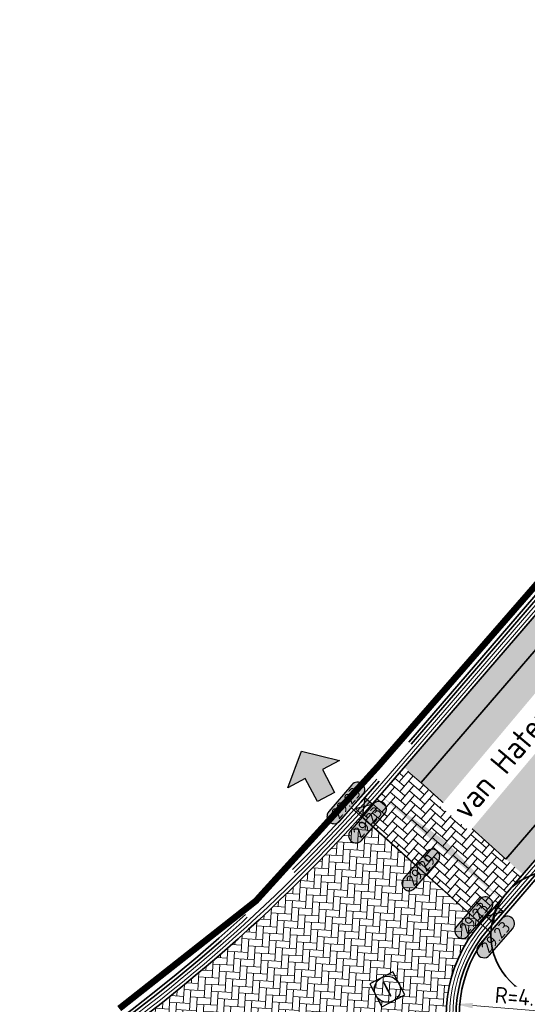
# Model space of a CAD drawing. Header units: metres. Extents: x 199937 to 201628, y 374508 to 375260.
# Tile 164 of 183: x 201323 to 201339, y 375068 to 375098. Entities that reach past the tile are written whole.
import ezdxf
from ezdxf.enums import TextEntityAlignment as Align

# ---------------------------------------------------------------- set-up
doc = ezdxf.new("R2010")
doc.units = ezdxf.units.M
doc.set_wipeout_variables(frame=1)
doc.linetypes.add('VH-OPSLUITBAND_100X200', pattern=[16, 8, -2, 4, -2])
doc.linetypes.add('XX-PROJECTGRENS', pattern=[18, 12, -3, 0, -3])
doc.layers.add('000___INRIT-PIJL', color=252, linetype='Continuous')
for name, color, linetype, lineweight, true_color in [('N-WE-GR-GROENVOORZIENING-G', 80, 'Continuous', 35, 0x3fff00), ('N-WE-VH-VERHARDING_BETONSTRAATSTEEN_HEIDE-A', 7, 'Continuous', 0, 0x986657), ('N-WE-VH-VERHARDING_BETONSTRAATSTEEN_ROOD-A', 7, 'Continuous', 0, 0xa92c0a)]:
    doc.layers.add(name, color=color, linetype=linetype, lineweight=lineweight, true_color=true_color)
doc.layers.add('N-WE-KG-GRENS_PROJECT-G', color=7, linetype='XX-PROJECTGRENS', lineweight=35, transparency=0.45)
for name, color, linetype, lineweight in [('N-WE-OG-HOOGTELIJN-G', 7, 'Continuous', 25), ('N-WE-RI-ITR_RIOOLPUT-S', 84, 'Continuous', 25), ('N-WE-RI-KOLK-S', 7, 'Continuous', 25), ('N-WE-VH-DWARSHELLING-S', 7, 'Continuous', 25), ('N-WE-VH-GOOT-G', 170, 'Continuous', 35), ('N-WE-VH-KANTOPSLUITING_OPSLUITBAND_100X200-G', 150, 'VH-OPSLUITBAND_100X200', 35), ('N-WE-VH-KANTVERHARDING_STREKLAAG-G', 60, 'Continuous', 18), ('N-WE-VH-VERHARDING_BETONSTRAATSTEEN-G', 252, 'Continuous', 35), ('X-XX-AL-HOOGTELABEL-S', 7, 'Continuous', 25), ('X-XX-AL-M-200', 7, 'Continuous', 18), ('X-XX-AL-T35', 50, 'Continuous', 35)]:
    doc.layers.add(name, color=color, linetype=linetype, lineweight=lineweight)
doc.styles.add('NLCS-ISO', font='NLCS-ISO.ttf')
doc.styles.add('NLCS-ISO-ANNOTATIEF-T18', font='NLCS-ISO.ttf', dxfattribs={"height": 1.8})
doc.styles.add('NLCS-ISO-M200-T25', font='NLCS-ISO.ttf', dxfattribs={"height": 0.5})
doc.styles.add('NLCS-ISO-M200-T35', font='NLCS-ISO.ttf', dxfattribs={"height": 0.7000000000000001})
doc.dimstyles.new('NLCS-M200-T25-PIJL_L2_H1', dxfattribs={"dimscale": 0.2, "dimtxt": 2.5, "dimasz": 2.5, "dimexe": 2, "dimexo": 2, "dimgap": 0.7, "dimtad": 1, "dimzin": 0, "dimdsep": 46, "dimtxsty": 'NLCS-ISO-M200-T25', "dimcen": 0, "dimdle": 2, "dimclrd": 256, "dimclre": 256, "dimclrt": 256, "dimadec": 1, "dimazin": 0, "dimtfac": 1, "dimtdec": 3, "dimtofl": 0, "dimtmove": 0, "dimatfit": 3, "dimfxl": 2, "dimfxlon": 1, "dimtfillclr": 256, "dimtolj": 1, "dimtzin": 0, "dimlwd": -1, "dimlwe": -1, "dimarcsym": 0})
pattern_1 = [(116.15, (0, 0), (-0.2810568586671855, 0.09595333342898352), [0.6299999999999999, -0.21]), (26.15000000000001, (-0.377010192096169, -0.185103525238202), (-0.2810568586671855, 0.09595333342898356), [0.63, -0.21])]

# ---------------------------------------------------------------- blocks, each defined once
blk = doc.blocks.new('inrit')
h = blk.add_hatch(color=256)
h.dxf.hatch_style = 1
h.paths.add_polyline_path([(0.3000000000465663, 1), (-0.300000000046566, 1), (-0.3000000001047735, 1.799999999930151), (-0.900000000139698, 1.799999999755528), (-2.328301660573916e-10, 2.599999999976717), (0.9000000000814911, 1.799999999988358), (0.2999999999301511, 1.799999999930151)])
at = {"color": 3, "flags": 128}
blk.add_lwpolyline([(0.3000000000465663, 1), (-0.300000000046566, 1), (-0.3000000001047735, 1.799999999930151), (-0.900000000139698, 1.799999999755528), (-2.328301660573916e-10, 2.599999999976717), (0.9000000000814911, 1.799999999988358), (0.2999999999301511, 1.799999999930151), (0.3000000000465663, 1)], dxfattribs=at)
blk = doc.blocks.new('*U283')
h = blk.add_hatch(color=253)
h.dxf.hatch_style = 1
edge = h.paths.add_edge_path()
edge.add_line((2.726055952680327, 1.132202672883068), (-2.726055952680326, 1.132202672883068))
edge.add_arc((-2.726055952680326, 0), 1.132202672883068, 90, 270)
edge.add_line((-2.726055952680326, -1.132202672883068), (2.726055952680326, -1.132202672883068))
edge.add_arc((2.726055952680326, 3.697785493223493e-32), 1.132202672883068, 270, 450)
blk.add_lwpolyline([(2.726055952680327, 1.132202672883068), (-2.726055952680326, 1.132202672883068, 0.9999999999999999), (-2.726055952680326, -1.132202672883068), (2.726055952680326, -1.132202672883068, 0.9999999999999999)], format="xyb", close=True)
at = {"style": 'NLCS-ISO-ANNOTATIEF-T18'}
blk.add_attdef('HGT', text='', height=1.8, dxfattribs=at).set_placement((-0.002853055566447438, -0.0004570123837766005), align=Align.MIDDLE_CENTER)
blk = doc.blocks.new('SRI-PUT_INSPECTIE-SO')
at = {"lineweight": -3, "flags": 128}
blk.add_lwpolyline([(-1.999999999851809, -2.000000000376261), (2.000000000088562, -2.000000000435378), (2.000000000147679, 1.999999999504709), (-2.00000000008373, 1.999999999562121)], close=True, dxfattribs=at)
at = {"lineweight": -3, "ltscale": 1.5}
blk.add_circle((0, -7.105427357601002e-14), 1.999999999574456, dxfattribs=at)
at = {"ltscale": 0.1, "style": 'NLCS-ISO'}
blk.add_text('I', height=2.5, dxfattribs=at).set_placement((-0.002795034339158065, -0.007140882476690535), align=Align.MIDDLE_CENTER)
blk = doc.blocks.new('*D553')
at = {"layer": 'Defpoints', "color": 0, "transparency": 16777216}
for p in [(201336.4242765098, 375067.8724667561), (201340.4107369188, 375067.5436303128)]:
    blk.add_point(p, dxfattribs=at)
at = {"layer": 'X-XX-AL-M-200', "transparency": 16777216}
blk.add_line((201339.5935125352, 375067.6110417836), (201336.9225840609, 375067.8313622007), dxfattribs=at)
blk.add_solid([(201336.9294348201, 375067.9144134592), (201336.9157333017, 375067.7483109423), (201336.4242765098, 375067.8724667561)], dxfattribs=at)
at = {"layer": 'X-XX-AL-M-200', "transparency": 16777216, "insert": (201338.5392636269, 375068.0893296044), "char_height": 0.5, "attachment_point": 5, "rotation": 355.284443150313, "style": 'NLCS-ISO-M200-T25', "bg_fill": 3, "box_fill_scale": 1.1, "bg_fill_color": 256, "bg_fill_true_color": 13158600, "bg_fill_transparency": 0}
blk.add_mtext('\\A1;R=4.00', dxfattribs=at)
blk = doc.blocks.new('*U434')
blk.add_solid([(0, 0), (2.45760431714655, -0.25), (4.9152086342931, 0)])
blk = doc.blocks.new('N-SRI-KOLK_STRAAT_450X300-SO')
h = blk.add_hatch(color=256)
h.dxf.hatch_style = 1
h.paths.add_polyline_path([(-7.127631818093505e-14, 0.7499999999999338), (-1.125000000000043, 1.49999999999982), (-1.125000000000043, 4.75175454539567e-14)])
h.paths.add_polyline_path([(1.1249999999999, 4.75175454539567e-14), (1.1249999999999, 1.49999999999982), (-7.122080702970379e-14, 0.7499999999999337)])
for p, q in [((-1.125000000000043, 4.75175454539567e-14), (1.1249999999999, 1.49999999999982)), ((1.1249999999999, 4.75175454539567e-14), (-1.125000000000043, 1.49999999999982))]:
    blk.add_line(p, q)
at = {"flags": 128}
blk.add_lwpolyline([(-1.125000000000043, 4.75175454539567e-14), (1.1249999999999, 4.75175454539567e-14), (1.1249999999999, 1.49999999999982), (-1.125000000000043, 1.49999999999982)], close=True, dxfattribs=at)

msp = doc.modelspace()

# ---------------------------------------------------------------- hatches: boundary and pattern name
at = {"layer": 'N-WE-VH-VERHARDING_BETONSTRAATSTEEN_HEIDE-A', "true_color": 0x986657}
h = msp.add_hatch(dxfattribs=at)
h.set_pattern_fill('AVH-HEI_BSS_KEIFRMT_KEPER-SO', color=25, scale=2, angle=116.15, pattern_type=2)
h.set_pattern_definition(pattern_1)
h.paths.add_polyline_path([(201340.9934760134, 375081.2635219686, -0.08554849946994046), (201354.9703794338, 375091.6538992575), (201371.0819067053, 375099.56351965), (201370.7734252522, 375100.1918819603), (201354.6580731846, 375092.2803838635, 0.08565363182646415), (201340.4745033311, 375081.7335923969), (201334.8158049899, 375075.1674322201), (201335.3353661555, 375074.6980446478)])
h = msp.add_hatch(dxfattribs=at)
h.set_pattern_fill('AVH-HEI_BSS_KEIFRMT_KEPER-SO', color=25, scale=2, angle=116.15, pattern_type=2)
h.set_pattern_definition(pattern_1)
h.paths.add_polyline_path([(201344.1168929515, 375078.4309199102, -0.08486663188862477), (201356.8515762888, 375087.881662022), (201372.9394976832, 375095.7796935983), (201372.6310162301, 375096.4080559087), (201356.539103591, 375088.5080649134, 0.08498608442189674), (201343.5984116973, 375078.9015605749), (201337.944460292, 375072.3409085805), (201338.4640214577, 375071.8715210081)])
h = msp.add_hatch(dxfattribs=at)
h.set_pattern_fill('AVH-HEI_BSS_KEIFRMT_KEPER-SO', color=25, scale=2, angle=49.25000000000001, pattern_type=2)
h.set_pattern_definition([(49.25000000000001, (201337.3806898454, 375070.1549163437), (-0.02200909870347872, 0.2961681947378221), [0.63, -0.21]), (319.25, (201337.062512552, 375070.4290754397), (-0.02200909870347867, 0.2961681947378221), [0.63, -0.21])])
h.paths.add_polyline_path([(201338.4640214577, 375071.8715210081), (201334.8158049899, 375075.1674322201), (201334.2784653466, 375074.5439216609, -0.005851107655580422), (201333.4995797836, 375073.6612308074), (201337.1580207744, 375070.3560824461)])
at = {"layer": 'N-WE-VH-VERHARDING_BETONSTRAATSTEEN_ROOD-A'}
h = msp.add_hatch(dxfattribs=at)
h.set_pattern_fill('AVH-ROO_BSS_KEIFRMT_KEPER-SO', color=36, scale=2, angle=79.63069238, pattern_type=2)
h.set_pattern_definition([(79.63069238, (0, 0), (-0.1687719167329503, 0.2443686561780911), [0.63, -0.21]), (349.63069238, (-0.4131405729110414, 0.0755967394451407), (-0.1687719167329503, 0.2443686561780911), [0.6299999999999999, -0.21])])
h.paths.add_polyline_path([(201356.539103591, 375088.5080649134), (201372.6310162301, 375096.4080559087), (201371.0819067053, 375099.56351965), (201354.9703794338, 375091.6538992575, 0.0855484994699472), (201340.9934760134, 375081.2635219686), (201335.3353661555, 375074.6980446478), (201337.944460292, 375072.3409085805), (201343.5984116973, 375078.9015605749, -0.08498608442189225)])
h = msp.add_hatch(dxfattribs=at)
h.set_pattern_fill('AVH-ROO_BSS_KEIFRMT_KEPER-SO', color=36, scale=2, angle=86.39858663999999, pattern_type=2)
h.set_pattern_definition([(86.39858663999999, (201325.3498093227, 375065.54943334), (-0.1963941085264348, 0.2227764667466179), [0.63, -0.21]), (356.39858664, (201324.9306387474, 375065.5758156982), (-0.1963941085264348, 0.2227764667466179), [0.63, -0.21])])
edge = h.paths.add_edge_path()
edge.add_line((201337.1534363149, 375070.350762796), (201337.1580207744, 375070.3560824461))
edge.add_line((201337.1580207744, 375070.3560824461), (201333.4995797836, 375073.6612308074))
edge.add_arc((201296.1756513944, 375107.3808151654), 50.29996023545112, 304.900964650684, 317.9043719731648, ccw=False)
edge.add_line((201324.9552606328, 375066.1276929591), (201327.7923612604, 375062.0609516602))
edge.add_arc((201330.7089855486, 375057.6356490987), 5.29999999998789, 25.472732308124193, 123.3880405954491, ccw=False)
edge.add_line((201335.4937729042, 375059.915081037), (201338.5812103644, 375061.3859099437))
edge.add_line((201338.5812103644, 375061.3859099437), (201336.52873963, 375065.6942798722))
edge.add_arc((201340.4107369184, 375067.5436303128), 4.299999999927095, 139.2453291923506, 205.4727323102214, ccw=False)

# ---------------------------------------------------------------- linework, layer by layer
at = {"layer": 'N-WE-GR-GROENVOORZIENING-G'}
msp.add_circle((201339.4847463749, 375069.9977065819, 29.25740553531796), 2, dxfattribs=at)
at = {"layer": 'N-WE-KG-GRENS_PROJECT-G', "const_width": 0.2}
msp.add_lwpolyline([(201326.0550264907, 375067.7388620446), (201330.2565658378, 375071.0531604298), (201334.0074256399, 375075.1894236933), (201340.0603740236, 375082.1499817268), (201342.5943763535, 375084.6669085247, -0.06874017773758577), (201353.0987616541, 375092.1673732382), (201358.4088749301, 375094.8133740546), (201374.0645658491, 375102.5723497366, 0.429448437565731), (201377.7523683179, 375112.6920960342), (201366.9289792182, 375135.9431041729), (201372.8863466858, 375138.7097639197), (201429.6101811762, 375019.0687043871, -0.1197631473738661)], format="xyb", dxfattribs=at)
at = {"layer": 'N-WE-OG-HOOGTELIJN-G'}
msp.add_lwpolyline([(201333.195860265, 375073.9217331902), (201337.4564410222, 375070.0896341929)], dxfattribs=at)
at = {"layer": 'N-WE-VH-GOOT-G'}
for points in [[(201260.2436256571, 375000.5776943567, -0.2687962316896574), (201254.8323812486, 375014.3572189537), (201260.1337777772, 375048.6425355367, -0.3770102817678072), (201271.4793267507, 375058.1276369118), (201295.4615409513, 375057.5341391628, 0.1511009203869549), (201323.2746218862, 375064.9990175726), (201323.8560388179, 375065.3822173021, 0.06930109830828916), (201334.2784653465, 375074.5439216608), (201340.4745033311, 375081.7335923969, -0.08565363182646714), (201354.6580731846, 375092.2803838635), (201374.6415686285, 375102.0908667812, 0.4098168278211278), (201378.4885900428, 375113.0867307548), (201367.6345771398, 375136.0627395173)], [(201400.8901148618, 375043.7958789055), (201396.8924407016, 375041.8607175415, 0.06618443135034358), (201374.4029157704, 375027.1696497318), (201370.8998503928, 375024.0998248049, -0.01786340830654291), (201364.6580979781, 375018.8331073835, -0.4803959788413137), (201358.1222262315, 375020.3670911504), (201336.52873963, 375065.6942798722, -0.2972931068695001), (201337.1534363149, 375070.350762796), (201344.1168929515, 375078.4309199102, -0.08486663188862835), (201356.8515762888, 375087.881662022), (201374.73481857, 375096.6610691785, -0.4182043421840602), (201385.8921849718, 375092.7664871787), (201404.4711429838, 375053.5831804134)]]:
    msp.add_lwpolyline(points, format="xyb", dxfattribs=at)
at = {"layer": 'N-WE-VH-KANTOPSLUITING_OPSLUITBAND_100X200-G'}
for points in [[(201378.1269163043, 375112.9158737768, -0.4098168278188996), (201374.4652935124, 375102.4499309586), (201354.4796240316, 375092.6383807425, 0.08571275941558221), (201340.1779133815, 375082.0021644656), (201333.9754606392, 375074.8050502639, -0.06930109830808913), (201323.6359162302, 375065.7162024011), (201323.0579437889, 375065.3352728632, -0.151092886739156), (201295.4740366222, 375057.9339523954), (201261.2965009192, 375058.7797579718), (201257.7071548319, 375035.5666543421)], [(201378.217334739, 375112.9585880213, -0.409816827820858), (201374.5093622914, 375102.3601649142), (201354.5242355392, 375092.5488811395, 0.08569804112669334), (201340.2520631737, 375081.9350241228), (201334.051211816, 375074.7397681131, -0.06930109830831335), (201323.6909468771, 375065.6327061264), (201323.112111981, 375065.2512081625, -0.1510949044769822), (201295.4709116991, 375057.8339991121), (201261.3818952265, 375058.6776140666), (201257.8059803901, 375035.5513733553)], [(201336.8842581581, 375065.6455481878), (201336.7995766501, 375065.8233043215, -0.2972931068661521), (201337.3806898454, 375070.1549163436), (201339.1513114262, 375072.2094851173)], [(201340.0314189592, 375067.2555965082), (201336.931529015, 375065.7788353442), (201336.8898556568, 375065.8663124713, -0.2972931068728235), (201337.4564410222, 375070.0896341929), (201339.2270626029, 375072.1442029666)]]:
    msp.add_lwpolyline(points, format="xyb", dxfattribs=at)
at = {"layer": 'N-WE-VH-KANTVERHARDING_STREKLAAG-G'}
for points in [[(201259.9361393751, 375048.6731797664, -0.3770081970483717), (201271.4842747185, 375058.3275756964), (201295.4677874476, 375057.7340458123, 0.1510969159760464), (201323.1662810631, 375065.1671440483), (201323.7459775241, 375065.5492098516, 0.0693010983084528), (201334.1269629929, 375074.6744859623), (201340.3262114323, 375081.8678820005, -0.08568328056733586), (201354.5688475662, 375092.4593817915), (201374.5534310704, 375102.2703988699, 0.4098168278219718), (201378.3077531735, 375113.0013022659), (201367.4537402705, 375135.9773110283)], [(201260.0349648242, 375048.6578980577, -0.3770081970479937), (201271.4818007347, 375058.227606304), (201295.4646638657, 375057.6340924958, 0.1510989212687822), (201323.2204510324, 375065.083080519), (201323.801008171, 375065.4657135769, 0.06930109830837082), (201334.2027141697, 375074.6092038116), (201340.400358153, 375081.8007380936, -0.08566847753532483), (201354.6134601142, 375092.3698826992), (201374.5974998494, 375102.1806328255, 0.4098168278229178), (201378.3981716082, 375113.0440165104), (201367.5441587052, 375136.0200252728)], [(201400.8465441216, 375043.8858877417), (201396.8490656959, 375041.9508211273, 0.06618497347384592), (201374.3373379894, 375027.2451463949), (201370.8333033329, 375024.1744720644, -0.01786527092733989), (201364.5963799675, 375018.9117895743, -0.4803959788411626), (201358.2125052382, 375020.4100993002), (201336.6190186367, 375065.7372880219, -0.2972931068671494), (201337.2291874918, 375070.2854806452), (201344.1909545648, 375078.3636772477, -0.08484934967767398), (201356.896217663, 375087.7921770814), (201374.778887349, 375096.5713031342, -0.4182043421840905), (201385.8018276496, 375092.7236438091), (201404.3807856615, 375053.5403370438)], [(201400.8029733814, 375043.9758965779), (201396.8056905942, 375042.0409246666, 0.06618551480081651), (201374.2717600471, 375027.3206429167), (201370.7667559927, 375024.2491190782, -0.01786713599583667), (201364.5346619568, 375018.9904717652, -0.4803959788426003), (201358.3027842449, 375020.45310745), (201336.7092976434, 375065.7802961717, -0.2972931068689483), (201337.3049386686, 375070.2201984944), (201344.2650143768, 375078.2964324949, -0.0848320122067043), (201356.9408596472, 375087.7026924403), (201374.822956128, 375096.4815370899, -0.4182043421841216), (201385.7114703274, 375092.6808004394), (201404.2904283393, 375053.4974936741)]]:
    msp.add_lwpolyline(points, format="xyb", dxfattribs=at)
at = {"layer": 'N-WE-VH-VERHARDING_BETONSTRAATSTEEN-G'}
for points in [[(201335.3353661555, 375074.6980446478), (201340.9934760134, 375081.2635219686, -0.08554849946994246), (201354.9703794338, 375091.6538992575), (201371.0819067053, 375099.56351965)], [(201337.944460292, 375072.3409085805), (201343.5984116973, 375078.9015605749, -0.08498608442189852), (201356.539103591, 375088.5080649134), (201372.6310162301, 375096.4080559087)]]:
    msp.add_lwpolyline(points, format="xyb", dxfattribs=at)
for points in [[(201337.9444602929, 375072.3409085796), (201335.330628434, 375074.7023248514)], [(201337.1580207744, 375070.3560824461), (201333.4995797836, 375073.6612308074)]]:
    msp.add_lwpolyline(points, dxfattribs=at)

# ---------------------------------------------------------------- block references
at = {"layer": '000___INRIT-PIJL', "rotation": 27.93367969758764}
msp.add_blockref('inrit', (201332.8801139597, 375073.3673862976, 29.22328650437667), dxfattribs=at)
at = {"layer": 'N-WE-RI-ITR_RIOOLPUT-S', "xscale": 0.2, "yscale": 0.2, "zscale": 0.2, "rotation": 27.42027204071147}
msp.add_blockref('SRI-PUT_INSPECTIE-SO', (201334.2986406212, 375068.332460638), dxfattribs=at)
at = {"layer": 'N-WE-RI-KOLK-S', "xscale": 0.2, "yscale": 0.2, "zscale": 0.2}
for p, rotation in [((201333.4582049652, 375074.0640442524), 227.9877230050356), ((201337.7172313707, 375070.5454276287), 49.24532919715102)]:
    msp.add_blockref('N-SRI-KOLK_STRAAT_450X300-SO', p, dxfattribs=dict(at, rotation=rotation))
at = {"layer": 'N-WE-VH-DWARSHELLING-S', "rotation": 139.2453291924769}
msp.add_blockref('*U434', (201337.7959335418, 375071.0962946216), dxfattribs=at)
at = {"layer": 'X-XX-AL-HOOGTELABEL-S', "xscale": 0.2, "yscale": 0.2, "zscale": 0.2, "rotation": 49.24532919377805}
for p, values in [((201333.0243288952, 375074.0695584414), {'HGT': '29.23'}), ((201333.6906637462, 375073.4766915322), {'HGT': '29.23'}), ((201335.3261506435, 375072.0056836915), {'HGT': '29.29'}), ((201336.9587617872, 375070.5372623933), {'HGT': '29.23'}), ((201337.6279723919, 375069.9418089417), {'HGT': '29.23'})]:
    msp.add_blockref('*U283', p, dxfattribs=at).add_auto_attribs(values)

# ---------------------------------------------------------------- next in the draw order: dimensions: what is measured, and where the dimension line sits
at = {"layer": 'X-XX-AL-M-200'}
dim = msp.add_radius_dim(center=(201340.4107369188, 375067.5436303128), mpoint=(201336.4242765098, 375067.8724667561), dimstyle='NLCS-M200-T25-PIJL_L2_H1', override={"dimpost": 'R=<>', "dimtfill": 1}, dxfattribs=at)
dim.commit()
dim.dimension.update_dxf_attribs({"geometry": '*D553', "text_midpoint": (201338.5072020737, 375067.7006497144), "dimtype": 164})

# ---------------------------------------------------------------- next in the draw order: wipeouts: each hides what was drawn before it
msp.add_wipeout([(201336.8385992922, 375073.2021183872), (201341.83305901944, 375079.15428371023), (201340.92105989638, 375079.919541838), (201335.9266001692, 375073.967376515)]).dxf.layer = 'X-XX-AL-T35'

# ---------------------------------------------------------------- next in the draw order: texts
at = {"layer": 'X-XX-AL-T35', "style": 'NLCS-ISO-M200-T35'}
msp.add_text('van Hatertstraat', height=0.7000000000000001, rotation=50, dxfattribs=at).set_placement((201336.7629999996, 375073.4940000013))

doc.saveas('drawing.dxf')
